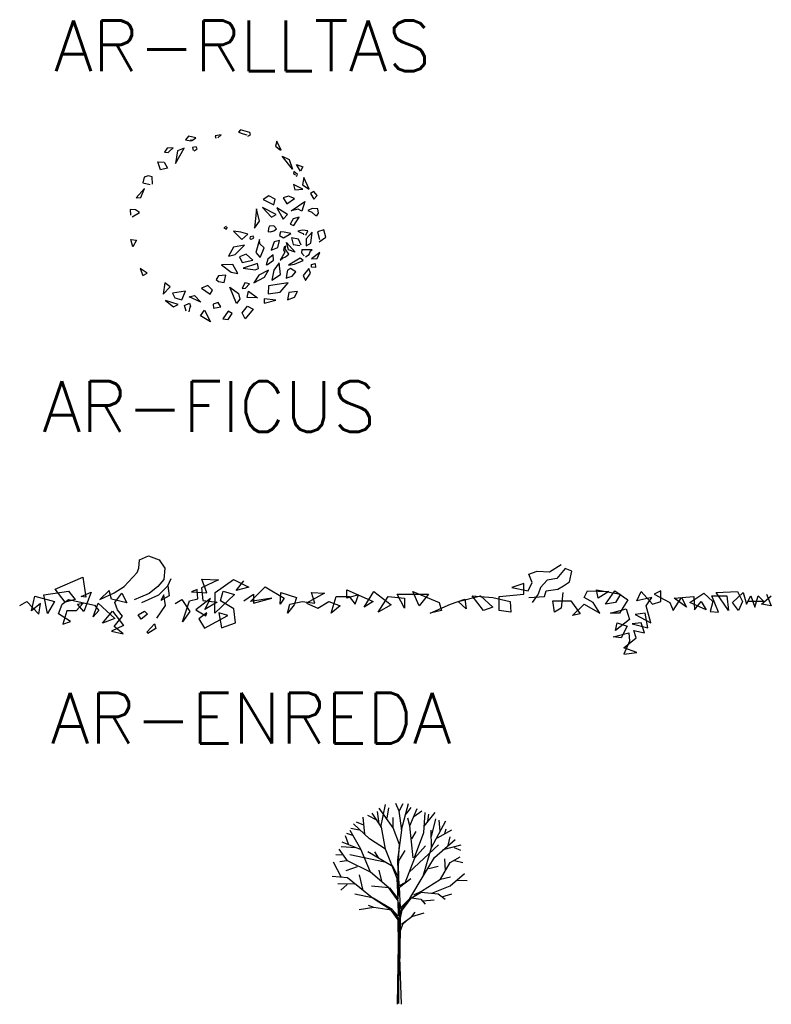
# Model space of a CAD drawing. Header units: millimetres. Extents: x -129.2 to -76.8, y 2488.8 to 2511.1.
# Tile 15 of 16: x -85.5 to -78, y 2488.8 to 2498.6. Entities that reach past the tile are written whole.
import ezdxf
from ezdxf.enums import TextEntityAlignment as Align

# ---------------------------------------------------------------- set-up
doc = ezdxf.new("R2010")
doc.units = ezdxf.units.MM
doc.styles.add('T', font='ROMANS', dxfattribs={"height": 0.5})

# ---------------------------------------------------------------- blocks, each defined once
blk = doc.blocks.new('AR-ENREDA')
for p, q in [((-2.4251, 0.4816), (-2.3346, 0.5187)), ((-2.3346, 0.5187), (-2.2298, 0.4816)), ((-2.4479, 0.354), (-2.431, 0.397)), ((-2.431, 0.397), (-2.4251, 0.4816)), ((-2.2298, 0.4816), (-2.1732, 0.397)), ((-2.1732, 0.397), (-2.1842, 0.2863)), ((1.6305, 0.3618), (1.7445, 0.4354)), ((1.7848, 0.395), (1.7035, 0.2967)), ((1.8506, 0.3703), (1.7848, 0.395)), ((-3.2585, 0.1925), (-2.9863, 0.3091)), ((-2.9863, 0.3091), (-2.9551, 0.1105)), ((-2.5781, 0.2179), (-2.4479, 0.354)), ((-2.1445, 0.2238), (-2.1133, 0.2948)), ((1.4268, 0.3377), (1.5081, 0.3703)), ((1.4593, 0.2563), (1.4268, 0.3377)), ((1.5081, 0.3703), (1.6305, 0.3618)), ((1.7035, 0.2967), (1.6058, 0.2804)), ((1.8258, 0.2642), (1.8506, 0.3703)), ((-2.6745, 0.1561), (-2.5781, 0.2179)), ((-2.2441, 0.2179), (-2.3288, 0.147)), ((-2.1842, 0.2863), (-2.2441, 0.2179)), ((-2.235, 0.1359), (-2.1445, 0.2238)), ((-2.1445, 0.2238), (-2.1302, 0.1248)), ((-1.6426, 0.283), (-1.8132, 0.2043)), ((-1.8132, 0.2043), (-1.7988, 0.0793)), ((-1.8073, 0.2889), (-1.6426, 0.283)), ((-1.7591, 0.1561), (-1.8073, 0.2889)), ((-1.6771, 0.1587), (-1.4954, 0.2863)), ((-1.4954, 0.2863), (-1.3451, 0.2095)), ((-1.4701, 0.1782), (-1.3932, 0.2746)), ((-1.3451, 0.2095), (-1.4701, 0.1782)), ((-1.3288, 0.0688), (-1.1816, 0.2153)), ((-1.1816, 0.2153), (-0.9941, 0.1014)), ((1.3773, 0.2479), (1.2555, 0.2075)), ((1.2555, 0.2075), (1.4183, 0.1743)), ((1.3773, 0.1418), (1.3773, 0.2479)), ((1.4183, 0.1743), (1.4593, 0.2563)), ((1.5407, 0.2075), (1.516, 0.1418)), ((1.6058, 0.2804), (1.5407, 0.2075)), ((1.7119, 0.1906), (1.7686, 0.2238)), ((1.7686, 0.2238), (1.8258, 0.2642)), ((-3.4941, -0.022), (-3.4603, 0.1216)), ((-3.4603, 0.1216), (-3.2669, 0.0682)), ((-3.3724, 0.1333), (-3.1283, 0.1698)), ((-3.3353, -0.05), (-3.3724, 0.1333)), ((-3.1595, 0.0623), (-3.2585, 0.1925)), ((-3.1283, 0.1698), (-3.0605, 0.0903)), ((-3.0033, 0.119), (-2.9017, 0.1613)), ((-2.9551, 0.1105), (-3.0033, 0.119)), ((-2.9017, 0.1613), (-2.9753, -0.0304)), ((-2.7259, 0.1782), (-2.8164, 0.0877)), ((-2.8164, 0.0877), (-2.6745, 0.1561)), ((-2.7031, 0.0936), (-2.7259, 0.1782)), ((-2.6693, 0.0591), (-2.6009, 0.1502)), ((-2.6009, 0.1502), (-2.5501, 0.0565)), ((-2.4167, 0.1131), (-2.4766, 0.0851)), ((-2.3288, 0.147), (-2.4167, 0.1131)), ((-2.4023, 0.0591), (-2.235, 0.1359)), ((-2.1842, 0.1359), (-2.2129, 0.0793)), ((-2.1302, 0.1248), (-2.2129, 0.0793)), ((-2.1673, 0.0285), (-2.1842, 0.1359)), ((-1.8555, 0.1867), (-1.9121, 0.1646)), ((-1.9121, 0.1646), (-1.7591, 0.1561)), ((-1.722, 0.0988), (-1.8665, -0.0135)), ((-1.847, 0.0962), (-1.8555, 0.1867)), ((-1.7786, -0.0103), (-1.722, 0.0988)), ((-1.6797, -0.0448), (-1.6771, 0.1587)), ((-1.4844, 0.1385), (-1.6797, -0.0448)), ((-1.6257, 0.0767), (-1.5977, 0.1698)), ((-1.5977, 0.1698), (-1.4844, 0.1385)), ((-1.3939, 0.0767), (-1.2962, 0.1418)), ((-1.1165, 0.1014), (-1.3288, 0.0688)), ((-1.2962, 0.1418), (-1.2962, 0.0526)), ((-1.2962, 0.0526), (-1.1165, 0.1014)), ((-1.0352, 0.0441), (-1.0273, 0.158)), ((-0.9941, 0.1014), (-1.0352, 0.0441)), ((-1.0273, 0.158), (-0.8724, 0.1092)), ((-0.8724, 0.1092), (-0.8965, 0.0363)), ((-0.5951, 0.1502), (-0.7741, 0.0526)), ((-0.6927, 0.0526), (-0.7253, 0.158)), ((-0.7253, 0.158), (-0.5951, 0.1502)), ((-0.5299, -0.0448), (-0.4811, 0.1177)), ((-0.4811, 0.1177), (-0.3503, 0.1177)), ((-0.375, 0.1828), (-0.1139, 0.0688)), ((-0.375, 0.1014), (-0.375, 0.1828)), ((-0.2604, 0.134), (-0.375, 0.1014)), ((-0.3503, 0.1177), (-0.2936, 0.0441)), ((-0.2936, 0.0441), (-0.2604, 0.134)), ((-0.2038, 0.0125), (-0.1061, 0.1665)), ((-0.1061, 0.1665), (0.0651, 0.0363)), ((-0.0651, -0.0363), (0.0326, 0.1177)), ((0.0326, 0.1177), (0.1956, 0.1014)), ((0.1221, 0.1418), (0.432, 0.1418)), ((0.1956, 0.0041), (0.1221, 0.1418)), ((0.1956, 0.1014), (0.1956, 0.0041)), ((0.3421, 0.0278), (0.277, 0.1665)), ((0.277, 0.1665), (0.5381, 0.0604)), ((0.432, 0.1418), (0.3421, 0.0278)), ((0.7256, 0.0688), (0.9456, 0.1255)), ((0.9782, -0.02), (0.8643, 0.1255)), ((0.8643, 0.1255), (1.068, 0.1092)), ((0.9456, 0.1255), (1.068, 0.0125)), ((1.068, 0.1092), (1.2393, 0.0688)), ((1.1331, 0.1177), (1.3773, 0.1418)), ((1.1331, -0.02), (1.1331, 0.1177)), ((1.4268, 0.1092), (1.5811, 0.1177)), ((1.516, 0.1418), (1.4593, 0.0604)), ((1.5811, 0.1177), (1.5973, 0.1743)), ((1.5973, 0.1743), (1.7119, 0.1906)), ((1.7607, 0.158), (1.7445, 0.0041)), ((1.9723, 0.1092), (2.0055, 0.1743)), ((2.0622, 0.0604), (1.9723, 0.1092)), ((2.0055, 0.1743), (2.2171, 0.1665)), ((2.111, 0.1014), (2.0947, 0.1828)), ((2.0947, 0.1828), (2.3311, 0.1418)), ((2.2171, 0.1665), (2.111, 0.1014)), ((2.1846, 0.0441), (2.2744, 0.1743)), ((2.2744, 0.1743), (2.4046, 0.0851)), ((2.3311, 0.1418), (2.2822, 0.0604)), ((2.4945, 0.0767), (2.5348, 0.1665)), ((2.641, 0.1092), (2.4945, 0.0767)), ((2.5348, 0.1665), (2.6494, 0.0441)), ((2.5843, 0.0278), (2.641, 0.1092)), ((2.7308, 0.1743), (2.6657, 0.1418)), ((2.6657, 0.1418), (2.8206, 0.0604)), ((2.7308, 0.0688), (2.7308, 0.1743)), ((2.8532, -0.02), (2.9346, 0.1092)), ((2.861, 0.1014), (3.057, 0.1177)), ((2.9834, 0.0125), (2.861, 0.1014)), ((2.9346, 0.1092), (2.9834, 0.0125)), ((3.016, 0.0604), (3.1546, 0.1502)), ((3.057, 0.1177), (3.0648, -0.0122)), ((3.1546, 0.1502), (3.2445, 0.0688)), ((3.3018, -0.0363), (3.236, 0.1255)), ((3.236, 0.1255), (3.3831, 0.1255)), ((3.277, 0.158), (3.4893, 0.1665)), ((3.3994, -0.02), (3.277, 0.158)), ((3.3831, 0.1255), (3.3994, -0.02)), ((3.4398, 0.0604), (3.5459, 0.158)), ((3.4893, 0.1665), (3.5381, 0.0688)), ((3.5459, 0.158), (3.5785, 0.0441)), ((3.5785, 0.0441), (3.6195, 0.1255)), ((3.6195, 0.1255), (3.6598, 0.0125)), ((3.6598, 0.0125), (3.693, 0.1255)), ((3.693, 0.1255), (3.7497, 0.0688)), ((3.7256, 0.0441), (3.8232, 0.1255)), ((3.7744, 0.1418), (3.8232, 0.0278)), ((-3.61, 0.0311), (-3.5391, 0.0682)), ((-3.5391, 0.0682), (-3.4206, -0.0558)), ((-3.403, 0.0506), (-3.4941, -0.022)), ((-3.4206, -0.0558), (-3.403, 0.0506)), ((-3.2669, 0.0682), (-3.3353, -0.05)), ((-3.2246, -0.0532), (-3.1908, 0.0422)), ((-3.1908, 0.0422), (-3.1257, 0.0903)), ((-3.0605, 0.0903), (-3.1595, 0.0623)), ((-3.1257, 0.0903), (-2.8704, 0.0337)), ((-2.9837, 0.0539), (-3.0521, -0.022)), ((-3.0378, 0.0422), (-2.9837, 0.0539)), ((-2.9753, -0.0304), (-3.0378, 0.0422)), ((-2.8848, -0.0812), (-2.8333, 0.0539)), ((-2.8704, 0.0337), (-2.8281, -0.0187)), ((-2.8333, 0.0539), (-2.6693, -0.0981)), ((-2.5501, 0.0565), (-2.7031, 0.0936)), ((-2.6432, -0.0135), (-2.6693, 0.0591)), ((-2.2526, -0.0955), (-2.1673, 0.0285)), ((-2.0736, 0.0506), (-2.0059, 0.0903)), ((-2.0059, 0.0903), (-1.9264, -0.0304)), ((-2, -0.1326), (-1.929, 0.0767)), ((-1.929, 0.0767), (-1.847, 0.0962)), ((-1.7988, 0.0793), (-1.6569, 0.0623)), ((-1.6569, 0.0623), (-1.7786, -0.0103)), ((-1.4928, -0.0018), (-1.6257, 0.0767)), ((-0.9616, -0.0448), (-0.9375, 0.0441)), ((-0.8965, 0.0363), (-0.9616, -0.0448)), ((-0.9375, 0.0441), (-0.8151, 0.0688)), ((-0.8151, 0.0688), (-0.6927, 0.0526)), ((-0.7741, 0.0526), (-0.6602, 0.0041)), ((-0.6602, 0.0041), (-0.554, 0.0688)), ((-0.554, 0.0688), (-0.4401, 0.0278)), ((-0.4401, 0.0278), (-0.5299, -0.0448)), ((-0.1139, 0.0688), (-0.2038, 0.0125)), ((0.0651, 0.0363), (-0.0651, -0.0363)), ((0.4482, -0.0448), (0.652, 0.0441)), ((0.5381, 0.0604), (0.5622, -0.02)), ((0.652, 0.0441), (0.7907, 0.0929)), ((0.807, -0.0037), (0.7256, 0.0688)), ((0.7907, 0.0929), (0.807, -0.0037)), ((1.068, 0.0125), (0.9782, -0.02)), ((1.2393, 0.0688), (1.2471, -0.0363)), ((1.6794, -0.0363), (1.6631, 0.0767)), ((1.6631, 0.0767), (1.8421, 0.0767)), ((1.7445, 0.0041), (1.6794, -0.0363)), ((1.8421, 0.0767), (1.932, -0.0526)), ((1.8584, -0.0688), (1.9723, 0.0441)), ((1.9723, 0.0441), (2.1273, -0.0448)), ((2.1273, -0.0448), (2.0622, 0.0604)), ((2.2822, 0.0604), (2.1846, 0.0441)), ((2.4046, 0.0851), (2.3232, -0.0448)), ((2.6331, -0.1424), (2.5843, 0.0278)), ((2.6494, 0.0441), (2.7308, 0.0688)), ((2.8206, 0.0604), (2.8532, -0.02)), ((3.1794, -0.0122), (3.016, 0.0604)), ((3.0648, -0.0122), (3.1305, 0.0688)), ((3.1305, 0.0688), (3.1794, -0.0122)), ((3.2445, 0.0688), (3.2197, -0.0285)), ((3.4971, -0.02), (3.4398, 0.0604)), ((3.5381, 0.0688), (3.4971, -0.02)), ((3.7497, 0.0688), (3.5869, 0.0688)), ((3.8232, 0.0278), (3.7256, 0.0441)), ((-3.1087, -0.1294), (-3.2246, -0.0532)), ((-3.1426, -0.0246), (-3.1849, -0.1548)), ((-3.0521, -0.022), (-3.1426, -0.0246)), ((-2.8281, -0.0187), (-2.8848, -0.0812)), ((-2.791, -0.1437), (-2.6921, -0.0278)), ((-2.6921, -0.0278), (-2.584, -0.1691)), ((-2.6745, -0.1776), (-2.5924, -0.076)), ((-2.5924, -0.076), (-2.6432, -0.0135)), ((-2.4368, -0.0617), (-2.3743, -0.0278)), ((-2.4082, -0.1066), (-2.4368, -0.0617)), ((-2.3457, -0.0558), (-2.4082, -0.1066)), ((-2.3743, -0.0278), (-2.3457, -0.0558)), ((-1.9264, -0.0304), (-2, -0.1326)), ((-1.8665, -0.0135), (-1.7702, -0.0728)), ((-1.7591, -0.0415), (-1.8385, -0.1014)), ((-1.7819, -0.1945), (-1.5521, -0.0701)), ((-1.7702, -0.0728), (-1.7591, -0.0415)), ((-1.64, -0.0415), (-1.6146, -0.1919)), ((-1.5521, -0.0701), (-1.64, -0.0415)), ((-1.4753, -0.1411), (-1.4928, -0.0018)), ((0.5622, -0.02), (0.4482, -0.0448)), ((1.2471, -0.0363), (1.1331, -0.02)), ((1.932, -0.0526), (1.8584, -0.0688)), ((2.2334, -0.0448), (2.3883, -0.0037)), ((2.3232, -0.0448), (2.2334, -0.0448)), ((2.3883, -0.0037), (2.4209, -0.1099)), ((2.5758, -0.0448), (2.4782, -0.061)), ((2.4782, -0.061), (2.6331, -0.1424)), ((2.6006, -0.1912), (2.5758, -0.0448)), ((3.2197, -0.0285), (3.3018, -0.0363)), ((-3.1849, -0.1548), (-3.1087, -0.1294)), ((-2.6693, -0.0981), (-2.791, -0.1437)), ((-2.584, -0.1691), (-2.7031, -0.2231)), ((-2.5866, -0.2518), (-2.6745, -0.1776)), ((-2.349, -0.2316), (-2.278, -0.1522)), ((-2.278, -0.1522), (-2.2637, -0.1978)), ((-1.8385, -0.1014), (-1.7819, -0.1945)), ((-1.6146, -0.1919), (-1.4753, -0.1411)), ((2.4209, -0.1099), (2.2822, -0.216)), ((2.2822, -0.216), (2.2985, -0.1424)), ((2.2985, -0.1424), (2.3968, -0.175)), ((2.3968, -0.175), (2.3395, -0.2889)), ((2.5348, -0.1424), (2.4456, -0.1502)), ((2.4456, -0.1502), (2.6006, -0.1912)), ((2.568, -0.2401), (2.5348, -0.1424)), ((-2.7031, -0.2231), (-2.5866, -0.2518)), ((-2.3431, -0.2485), (-2.349, -0.2316)), ((-2.2637, -0.1978), (-2.3431, -0.2485)), ((2.2581, -0.2811), (2.4131, -0.2401)), ((2.3395, -0.2889), (2.2581, -0.2811)), ((2.3643, -0.3872), (2.486, -0.2889)), ((2.4131, -0.2401), (2.4209, -0.3215)), ((2.4619, -0.216), (2.568, -0.2401)), ((2.486, -0.2889), (2.4619, -0.216)), ((2.4209, -0.3215), (2.3643, -0.4523)), ((2.4945, -0.436), (2.3643, -0.3872)), ((2.3643, -0.4523), (2.4945, -0.436))]:
    blk.add_line(p, q)
blk = doc.blocks.new('AR-FICUS')
at = {"linetype": 'Continuous'}
for p, q in [((-0.3488, 0.9064), (-0.3791, 0.8671)), ((-0.2752, 0.8885), (-0.3488, 0.9064)), ((-0.3185, 0.8592), (-0.2752, 0.8885)), ((-0.0268, 0.9164), (-0.0839, 0.9079)), ((-0.0839, 0.9079), (-0.0777, 0.8835)), ((-0.0599, 0.8885), (-0.0268, 0.9164)), ((0.1644, 0.9665), (0.1438, 0.9444)), ((0.1438, 0.9444), (0.1906, 0.9286)), ((0.2566, 0.9415), (0.1644, 0.9665)), ((0.1906, 0.9286), (0.2264, 0.9172)), ((0.2264, 0.9172), (0.2264, 0.9172)), ((0.238, 0.905), (0.2649, 0.9186)), ((0.2649, 0.9186), (0.2566, 0.9415)), ((-0.5607, 0.7862), (-0.5876, 0.7476)), ((-0.5022, 0.7905), (-0.5607, 0.7862)), ((-0.5394, 0.7526), (-0.5022, 0.7905)), ((-0.4782, 0.636), (-0.3935, 0.7855)), ((-0.3935, 0.7855), (-0.4575, 0.7583)), ((-0.3791, 0.8671), (-0.3275, 0.8571)), ((-0.3275, 0.8571), (-0.3234, 0.8721)), ((-0.3275, 0.8571), (-0.3275, 0.8571)), ((-0.2745, 0.8006), (-0.3103, 0.7913)), ((-0.3103, 0.7913), (-0.3041, 0.7619)), ((-0.2938, 0.7605), (-0.2635, 0.7805)), ((-0.2635, 0.7805), (-0.2745, 0.8006)), ((0.5243, 0.8542), (0.5105, 0.8056)), ((0.5105, 0.8056), (0.5573, 0.7684)), ((0.5105, 0.8056), (0.5683, 0.7655)), ((0.5683, 0.7655), (0.5243, 0.8542)), ((-0.5876, 0.7476), (-0.549, 0.7433)), ((-0.549, 0.7433), (-0.5394, 0.7526)), ((-0.4575, 0.7583), (-0.4782, 0.636)), ((0.5573, 0.7684), (0.5573, 0.7684)), ((0.5772, 0.7061), (0.646, 0.6746)), ((0.6804, 0.5795), (0.5772, 0.7061)), ((-0.6247, 0.5709), (-0.6529, 0.6503)), ((-0.6529, 0.6503), (-0.5903, 0.6467)), ((-0.5552, 0.5874), (-0.6247, 0.5709)), ((-0.5903, 0.6467), (-0.5552, 0.5874)), ((0.646, 0.6746), (0.6804, 0.5795)), ((0.7203, 0.6253), (0.7802, 0.6031)), ((0.7575, 0.5573), (0.7203, 0.6253)), ((0.7802, 0.6031), (0.7575, 0.5573)), ((-0.7891, 0.4994), (-0.8022, 0.4428)), ((-0.7472, 0.5122), (-0.7891, 0.4994)), ((-0.7086, 0.5022), (-0.7472, 0.5122)), ((-0.7038, 0.43), (-0.7086, 0.5022)), ((0.6935, 0.5552), (0.6894, 0.5344)), ((0.6894, 0.5344), (0.7093, 0.523)), ((0.73, 0.5273), (0.6935, 0.5552)), ((0.7093, 0.523), (0.7093, 0.523)), ((0.7183, 0.5072), (0.73, 0.5273)), ((0.7926, 0.4979), (0.7788, 0.4242)), ((0.8435, 0.3799), (0.7926, 0.4979)), ((-0.8022, 0.4428), (-0.7279, 0.4278)), ((-0.7279, 0.4278), (-0.7279, 0.4278)), ((0.688, 0.4264), (0.7038, 0.3734)), ((0.7816, 0.382), (0.688, 0.4264)), ((0.7788, 0.4242), (0.8435, 0.3799)), ((-0.7836, 0.3878), (-0.8662, 0.2969)), ((-0.8662, 0.2969), (-0.8201, 0.2983)), ((-0.8201, 0.2983), (-0.7836, 0.3878)), ((0.4451, 0.3162), (0.3894, 0.2783)), ((0.5077, 0.2819), (0.4451, 0.3162)), ((0.6398, 0.3119), (0.5882, 0.2962)), ((0.5882, 0.2962), (0.622, 0.2361)), ((0.6976, 0.2876), (0.6398, 0.3119)), ((0.7038, 0.3734), (0.7816, 0.382)), ((0.8896, 0.357), (0.8586, 0.3384)), ((0.8586, 0.3384), (0.8889, 0.2819)), ((0.8889, 0.2819), (0.9247, 0.3169)), ((0.9247, 0.3169), (0.8896, 0.357)), ((0.5174, 0.1316), (0.3818, 0.2003)), ((0.3818, 0.2003), (0.4706, 0.103)), ((0.3894, 0.2783), (0.4933, 0.2246)), ((0.4933, 0.2246), (0.5077, 0.2819)), ((0.6302, 0.1309), (0.5243, 0.1953)), ((0.5243, 0.1953), (0.5876, 0.0844)), ((0.622, 0.2361), (0.6976, 0.2876)), ((0.666, 0.1667), (0.8022, 0.2604)), ((0.8022, 0.2604), (0.7706, 0.1624)), ((-0.8731, 0.176), (-0.926, 0.181)), ((-0.926, 0.181), (-0.9219, 0.1238)), ((-0.9219, 0.1238), (-0.9219, 0.1238)), ((-0.9061, 0.1066), (-0.8325, 0.1502)), ((-0.8325, 0.1502), (-0.8731, 0.176)), ((0.3247, 0.1874), (0.3048, -0.0043)), ((0.3536, 0.0658), (0.3247, 0.1874)), ((0.4706, 0.103), (0.5174, 0.1316)), ((0.5876, 0.0844), (0.5814, 0.1059)), ((0.5876, 0.0844), (0.6302, 0.1309)), ((0.7368, 0.1839), (0.666, 0.1667)), ((0.7451, 0.1037), (0.6866, 0.0894)), ((0.6935, 0.0215), (0.7451, 0.1037)), ((0.7706, 0.1624), (0.7368, 0.1839)), ((0.8731, 0.1896), (0.8318, 0.171)), ((0.8318, 0.171), (0.8703, 0.1552)), ((0.8703, 0.1552), (0.9088, 0.118)), ((0.9302, 0.1853), (0.8731, 0.1896)), ((0.9088, 0.118), (0.9088, 0.118)), ((0.9157, 0.1145), (0.9371, 0.1452)), ((0.9371, 0.1452), (0.9302, 0.1853)), ((0.0234, 0.0122), (0, 0)), ((0, 0), (0.0241, -0.0136)), ((0.0241, -0.0136), (0.0378, 0.0057)), ((0.3048, -0.0043), (0.3536, 0.0658)), ((0.4527, 0.0143), (0.441, -0.005)), ((0.4954, 0.0193), (0.4527, 0.0143)), ((0.5208, -0.0107), (0.4954, 0.0193)), ((0.6866, 0.0894), (0.6577, 0.0358)), ((0.6577, 0.0358), (0.6935, 0.0215)), ((0.0949, -0.0336), (0.1782, -0.1152)), ((0.1672, -0.0429), (0.0949, -0.0336)), ((0.236, -0.0651), (0.1672, -0.0429)), ((0.1782, -0.1152), (0.236, -0.0651)), ((0.2608, -0.0887), (0.2573, -0.1037)), ((0.2896, -0.0837), (0.2608, -0.0887)), ((0.2986, -0.1009), (0.2896, -0.0837)), ((0.441, -0.005), (0.4403, -0.0408)), ((0.4403, -0.0408), (0.463, -0.0358)), ((0.461, -0.0393), (0.494, -0.0315)), ((0.463, -0.0358), (0.463, -0.0358)), ((0.494, -0.0315), (0.5208, -0.0107)), ((0.5593, -0.0422), (0.5518, -0.0773)), ((0.5518, -0.0773), (0.5903, -0.0994)), ((0.5972, -0.0451), (0.5593, -0.0422)), ((0.5903, -0.0994), (0.6639, -0.0565)), ((0.6639, -0.0565), (0.5972, -0.0451)), ((0.7781, -0.0258), (0.7334, -0.0336)), ((0.7334, -0.0336), (0.7582, -0.0465)), ((0.7582, -0.0465), (0.7843, -0.0572)), ((0.8304, -0.0315), (0.7781, -0.0258)), ((0.7843, -0.0572), (0.7878, -0.0701)), ((0.7878, -0.0701), (0.7898, -0.0708)), ((0.8112, -0.0751), (0.8304, -0.0315)), ((0.8738, -0.0444), (0.8132, -0.1095)), ((0.8621, -0.1524), (0.8738, -0.0444)), ((0.988, -0.0215), (0.9267, -0.0393)), ((0.9267, -0.0393), (0.9467, -0.1159)), ((0.9439, -0.1388), (1.01, -0.093)), ((1.01, -0.093), (0.988, -0.0215)), ((-0.8985, -0.1903), (-0.9178, -0.1173)), ((-0.9178, -0.1173), (-0.8628, -0.1238)), ((-0.8628, -0.1238), (-0.8985, -0.1903)), ((0.0943, -0.191), (0.0475, -0.2804)), ((0.2057, -0.1738), (0.0943, -0.191)), ((0.1108, -0.2647), (0.2057, -0.1738)), ((0.2573, -0.1037), (0.2628, -0.1173)), ((0.2731, -0.1123), (0.2986, -0.1009)), ((0.3516, -0.1166), (0.3165, -0.2447)), ((0.3578, -0.1588), (0.3516, -0.1166)), ((0.3997, -0.1989), (0.3578, -0.1588)), ((0.4995, -0.1402), (0.4699, -0.2232)), ((0.4699, -0.2232), (0.5332, -0.1946)), ((0.5504, -0.1266), (0.4995, -0.1402)), ((0.5332, -0.1946), (0.5504, -0.1266)), ((0.5965, -0.1889), (0.5889, -0.2218)), ((0.6144, -0.1817), (0.5965, -0.1889)), ((0.6082, -0.2096), (0.6144, -0.1817)), ((0.6392, -0.2196), (0.6213, -0.1467)), ((0.6213, -0.1467), (0.7052, -0.2432)), ((0.6701, -0.1009), (0.6873, -0.1667)), ((0.7396, -0.1123), (0.6701, -0.1009)), ((0.6873, -0.1667), (0.7506, -0.1746)), ((0.7637, -0.1738), (0.7396, -0.1123)), ((0.7506, -0.1746), (0.7506, -0.1746)), ((0.8132, -0.1095), (0.816, -0.1796)), ((0.816, -0.1796), (0.8621, -0.1524)), ((0.9467, -0.1159), (0.9467, -0.1159)), ((0.0475, -0.2804), (0.1108, -0.2647)), ((0.2202, -0.2626), (0.1548, -0.289)), ((0.1548, -0.289), (0.1823, -0.3441)), ((0.2869, -0.3205), (0.2202, -0.2626)), ((0.3165, -0.2447), (0.355, -0.2897)), ((0.355, -0.2897), (0.3633, -0.2876)), ((0.3633, -0.2876), (0.3997, -0.1989)), ((0.4885, -0.2683), (0.4362, -0.3105)), ((0.4926, -0.3205), (0.4885, -0.2683)), ((0.5765, -0.2883), (0.5559, -0.3198)), ((0.602, -0.2432), (0.5765, -0.2883)), ((0.5793, -0.3019), (0.6096, -0.2883)), ((0.5889, -0.2218), (0.602, -0.2432)), ((0.6433, -0.2618), (0.6082, -0.2096)), ((0.6096, -0.2883), (0.6433, -0.2618)), ((0.7052, -0.2432), (0.6392, -0.2196)), ((0.7052, -0.2432), (0.7052, -0.2432)), ((0.7052, -0.2432), (0.7052, -0.2432)), ((0.7733, -0.2175), (0.7678, -0.2482)), ((0.7678, -0.2482), (0.7953, -0.2783)), ((0.7733, -0.2175), (0.7774, -0.2146)), ((0.8724, -0.2175), (0.7733, -0.2175)), ((0.7953, -0.2783), (0.7953, -0.2783)), ((0.8063, -0.2876), (0.8442, -0.264)), ((0.8442, -0.264), (0.8559, -0.2289)), ((0.8559, -0.2289), (0.8724, -0.2175)), ((0.9508, -0.2461), (0.8683, -0.3083)), ((0.9247, -0.3033), (0.9508, -0.2461)), ((0.0881, -0.3641), (-0.0213, -0.3656)), ((-0.0213, -0.3656), (0.0729, -0.4393)), ((0.1404, -0.4529), (0.0881, -0.3641)), ((0.1823, -0.3441), (0.2869, -0.3205)), ((0.3323, -0.3527), (0.1913, -0.4006)), ((0.3419, -0.4021), (0.3323, -0.3527)), ((0.4362, -0.3105), (0.4204, -0.3677)), ((0.4204, -0.3677), (0.4334, -0.3627)), ((0.4334, -0.3627), (0.4926, -0.3205)), ((0.5483, -0.3484), (0.4947, -0.4199)), ((0.56, -0.4622), (0.5483, -0.3484)), ((0.5559, -0.3198), (0.5793, -0.3019)), ((0.7561, -0.3019), (0.6392, -0.3706)), ((0.6392, -0.3706), (0.6997, -0.3599)), ((0.6997, -0.3599), (0.7843, -0.3248)), ((0.7843, -0.3248), (0.7561, -0.3019)), ((0.8669, -0.3634), (0.902, -0.3541)), ((0.8669, -0.3906), (0.8669, -0.3634)), ((0.8683, -0.3083), (0.9247, -0.3033)), ((0.902, -0.3541), (0.9068, -0.3935)), ((-0.7568, -0.4479), (-0.8263, -0.4035)), ((-0.8263, -0.4035), (-0.8008, -0.4736)), ((-0.8008, -0.4736), (-0.7568, -0.4479)), ((-0.0523, -0.475), (-0.0743, -0.5108)), ((0.02, -0.47), (-0.0523, -0.475)), ((0.0048, -0.5401), (0.02, -0.47)), ((0.0729, -0.4393), (0.1404, -0.4529)), ((0.1913, -0.4006), (0.3117, -0.4178)), ((0.3468, -0.47), (0.2958, -0.5459)), ((0.3117, -0.4178), (0.3419, -0.4021)), ((0.4424, -0.4199), (0.3468, -0.47)), ((0.4039, -0.4879), (0.4424, -0.4199)), ((0.4947, -0.4199), (0.4747, -0.5187)), ((0.4747, -0.5187), (0.56, -0.4622)), ((0.622, -0.4521), (0.6164, -0.4994)), ((0.6295, -0.4192), (0.622, -0.4521)), ((0.6605, -0.4028), (0.6295, -0.4192)), ((0.6336, -0.4929), (0.6777, -0.4772)), ((0.7121, -0.4371), (0.6605, -0.4028)), ((0.6777, -0.4772), (0.7121, -0.4371)), ((0.8407, -0.4042), (0.7843, -0.4715)), ((0.7843, -0.4715), (0.8091, -0.5223)), ((0.8091, -0.5223), (0.8586, -0.4507)), ((0.8586, -0.4507), (0.8407, -0.4042)), ((0.9068, -0.3935), (0.8669, -0.3906)), ((-0.5834, -0.5437), (-0.6013, -0.6553)), ((-0.5318, -0.5852), (-0.5834, -0.5437)), ((-0.1582, -0.5695), (-0.2222, -0.5981)), ((-0.1121, -0.616), (-0.1582, -0.5695)), ((-0.0743, -0.5108), (-0.0509, -0.5308)), ((-0.0509, -0.5308), (-0.0509, -0.5308)), ((-0.0509, -0.5308), (-0.0509, -0.5308)), ((-0.0509, -0.5308), (0.0048, -0.5401)), ((0.2078, -0.5459), (0.1816, -0.6002)), ((0.2546, -0.5544), (0.2078, -0.5459)), ((0.2147, -0.5959), (0.2546, -0.5544)), ((0.2958, -0.5459), (0.4039, -0.4879)), ((0.4424, -0.5738), (0.4376, -0.6525)), ((0.6371, -0.5437), (0.4424, -0.5738)), ((0.558, -0.636), (0.6371, -0.5437)), ((0.6164, -0.4994), (0.6336, -0.4929)), ((-0.6013, -0.6553), (-0.5318, -0.5852)), ((-0.3777, -0.6274), (-0.5077, -0.6453)), ((-0.5077, -0.6453), (-0.4857, -0.6925)), ((-0.4149, -0.7126), (-0.3777, -0.6274)), ((-0.3412, -0.6818), (-0.2903, -0.6696)), ((-0.2903, -0.6696), (-0.227, -0.7369)), ((-0.2222, -0.5981), (-0.1335, -0.656)), ((-0.1335, -0.656), (-0.1121, -0.616)), ((0.1266, -0.7505), (0.0605, -0.5874)), ((0.0605, -0.5874), (0.1438, -0.651)), ((0.1438, -0.651), (0.1569, -0.7075)), ((0.1816, -0.6002), (0.2147, -0.5959)), ((0.2319, -0.6897), (0.2456, -0.6281)), ((0.2456, -0.6281), (0.3337, -0.6918)), ((0.4376, -0.6525), (0.558, -0.636)), ((0.644, -0.6403), (0.6295, -0.7118)), ((0.7293, -0.631), (0.644, -0.6403)), ((0.7004, -0.6847), (0.7293, -0.631)), ((-0.4513, -0.7591), (-0.5772, -0.7204)), ((-0.5772, -0.7204), (-0.4981, -0.7819)), ((-0.4981, -0.7819), (-0.4513, -0.7591)), ((-0.4857, -0.6925), (-0.4149, -0.7126)), ((-0.3901, -0.7676), (-0.3385, -0.7469)), ((-0.3722, -0.8242), (-0.3901, -0.7676)), ((-0.227, -0.7369), (-0.3412, -0.6818)), ((-0.3385, -0.7469), (-0.3282, -0.7741)), ((-0.3282, -0.7741), (-0.3351, -0.7841)), ((-0.055, -0.7405), (-0.1046, -0.7548)), ((-0.1046, -0.7548), (-0.1004, -0.7948)), ((-0.0303, -0.7834), (-0.055, -0.7405)), ((0.1569, -0.7075), (0.1266, -0.7505)), ((0.1816, -0.8399), (0.2353, -0.7741)), ((0.3337, -0.6918), (0.2319, -0.6897)), ((0.2353, -0.7741), (0.2903, -0.8034)), ((0.516, -0.7161), (0.399, -0.7018)), ((0.399, -0.7018), (0.3997, -0.744)), ((0.3997, -0.744), (0.516, -0.7161)), ((0.6295, -0.7118), (0.7004, -0.6847)), ((-0.3351, -0.7841), (-0.3454, -0.8313)), ((-0.3454, -0.8313), (-0.3454, -0.8313)), ((-0.2298, -0.8721), (-0.1906, -0.8141)), ((-0.13, -0.9308), (-0.2298, -0.8721)), ((-0.1906, -0.8141), (-0.13, -0.9308)), ((-0.1004, -0.7948), (-0.0303, -0.7834)), ((0.0427, -0.8249), (-0.0089, -0.9007)), ((0.0832, -0.8478), (0.0427, -0.8249)), ((0.0427, -0.9057), (0.0832, -0.8478)), ((0.2112, -0.9007), (0.1816, -0.8399)), ((0.2903, -0.8034), (0.2112, -0.9007)), ((-0.0089, -0.9007), (0.0427, -0.9057))]:
    blk.add_line(p, q, dxfattribs=at)
blk = doc.blocks.new('AR-ALZCH')
for p, q in [((-0.1631, 1.7492), (-0.117, 1.9762)), ((0.0178, 1.9088), (-0.0177, 1.9833)), ((0.0178, 1.9088), (0.0568, 1.9833)), ((0.039, 1.7244), (0.11, 1.9833)), ((-0.2056, 1.8201), (-0.2943, 1.8663)), ((-0.1595, 1.7492), (-0.2518, 1.8876)), ((-0.1808, 1.7847), (-0.1986, 1.9053)), ((-0.0425, 1.7456), (-0.1808, 1.9372)), ((-0.1028, 1.8379), (-0.0851, 1.9408)), ((0.0426, 1.7208), (0.0178, 1.9088)), ((0.0852, 1.8805), (0.1348, 1.9444)), ((0.1206, 1.7634), (0.1951, 1.9337)), ((0.1632, 1.8556), (0.2412, 1.9124)), ((0.259, 1.6995), (0.2731, 1.8947)), ((0.2625, 1.7598), (0.3725, 1.8947)), ((0.3015, 1.8096), (0.3086, 1.8805)), ((-0.2766, 1.6357), (-0.4362, 1.7847)), ((-0.3333, 1.7705), (-0.4043, 1.7989)), ((-0.3228, 1.6818), (-0.3404, 1.8485)), ((-0.0425, 1.7456), (-0.0425, 1.845)), ((0.1206, 1.7634), (0.1029, 1.8379)), ((0.1561, 1.4476), (0.1206, 1.7634)), ((0.3369, 1.657), (0.3796, 1.8343)), ((0.3369, 1.5505), (0.4789, 1.8131)), ((0.4221, 1.7102), (0.4115, 1.8201)), ((-0.4859, 1.5825), (-0.5142, 1.6641)), ((-0.4432, 1.6676), (-0.5, 1.6889)), ((-0.3617, 1.5328), (-0.4681, 1.7173)), ((-0.3795, 1.7208), (-0.461, 1.7386)), ((-0.117, 1.5328), (-0.1595, 1.7492)), ((0.0214, 1.5789), (-0.0425, 1.7456)), ((0.0036, 1.4264), (0.0426, 1.7208)), ((0.1419, 1.6357), (0.1845, 1.7066)), ((0.1667, 1.4511), (0.259, 1.6995)), ((0.3369, 1.5505), (0.3334, 1.7208)), ((0.3972, 1.6463), (0.5391, 1.7244)), ((0.4682, 1.6889), (0.4824, 1.7351)), ((-0.4114, 1.547), (-0.5568, 1.5576)), ((-0.3653, 1.5292), (-0.5462, 1.6037)), ((-0.117, 1.5328), (-0.2766, 1.6357)), ((0.0107, 1.4264), (0.0214, 1.5754)), ((0.1171, 1.3057), (0.4043, 1.5754)), ((0.1703, 1.4476), (0.2766, 1.5647)), ((0.3654, 1.4511), (0.571, 1.6286)), ((0.4504, 1.5292), (0.6313, 1.5754)), ((0.5002, 1.5683), (0.5214, 1.6534)), ((-0.5391, 1.4725), (-0.61, 1.476)), ((-0.493, 1.4193), (-0.578, 1.5328)), ((-0.1241, 1.4051), (-0.4717, 1.476)), ((-0.2659, 1.3057), (-0.3617, 1.5328)), ((-0.0603, 1.3695), (-0.2943, 1.508)), ((-0.1844, 1.444), (-0.2234, 1.508)), ((-0.0035, 1.2418), (-0.117, 1.5328)), ((0.0036, 1.4015), (0.0745, 1.5185)), ((0.2554, 1.2667), (0.3369, 1.5505)), ((0.5604, 1.5505), (0.6242, 1.5221)), ((-0.5533, 1.2525), (-0.6312, 1.4051)), ((-0.5035, 1.4193), (-0.5709, 1.4086)), ((-0.2659, 1.3057), (-0.493, 1.4193)), ((0.0036, 1.2667), (-0.0496, 1.3731)), ((0.0142, 1.0751), (0.0036, 1.4264)), ((0.0107, 1.3695), (0.0142, 1.4157)), ((0.0178, 1.1709), (0.0107, 1.3695)), ((0.0745, 1.1993), (0.1703, 1.4476)), ((0.2554, 1.2667), (0.3654, 1.4511)), ((0.3086, 1.3412), (0.4008, 1.366)), ((0.4257, 1.2383), (0.5214, 1.4015)), ((0.4747, 1.3219), (0.4682, 1.4369)), ((0.5214, 1.4015), (0.6207, 1.4582)), ((0.5639, 1.4228), (0.6455, 1.4015)), ((-0.3972, 1.3589), (-0.5106, 1.3199)), ((-0.3404, 1.1247), (-0.3759, 1.2808)), ((-0.0851, 1.1496), (-0.2659, 1.3057)), ((-0.156, 1.217), (-0.1808, 1.327)), ((0.1206, 1.0468), (0.2554, 1.2667)), ((0.5214, 1.1709), (0.6633, 1.2915)), ((-0.493, 1.2489), (-0.6455, 1.2632)), ((-0.4256, 1.1887), (-0.5887, 1.1922)), ((-0.4965, 1.1851), (-0.5603, 1.1283)), ((-0.2518, 1.0538), (-0.493, 1.2489)), ((0.0071, 1.0396), (-0.0035, 1.2418)), ((0.0214, 1.1567), (0.1313, 1.2418)), ((0.0214, 1.1744), (0.0745, 1.2028)), ((0.2377, 1.1177), (0.4257, 1.2383)), ((0.3405, 1.0999), (0.5214, 1.1709)), ((0.4257, 1.2383), (0.5249, 1.2596)), ((0.5852, 1.2276), (0.6881, 1.2241)), ((-0.2518, 1.0538), (-0.422, 1.0893)), ((-0.0851, 1.1496), (-0.2554, 1.1673)), ((0.0071, 1.0219), (-0.0851, 1.1496)), ((-0.078, 1.1496), (0.0071, 1.0396)), ((0.0285, 0.9545), (0.0214, 1.1567)), ((0.1384, 1.0538), (0.2341, 1.107)), ((0.1632, 1.0822), (0.2377, 1.1177)), ((0.2341, 1.107), (0.4008, 1.0928)), ((0.4008, 1.0928), (0.4717, 1.0396)), ((0.4399, 1.0609), (0.5391, 1.0928)), ((-0.234, 0.958), (-0.2872, 0.9757)), ((-0.0638, 0.9296), (-0.2518, 1.0538)), ((-0.0532, 0.9367), (-0.2411, 1.0502)), ((0.0107, 0.8729), (0.0071, 1.0219)), ((0.0214, 0.9438), (0.0142, 1.0077)), ((0.0214, 0.9438), (0.1206, 1.0468)), ((0.0426, 0.9545), (0.1135, 1.029)), ((0.0461, 0.9296), (0.1384, 1.0538)), ((0.1384, 1.0538), (0.2306, 1.0396)), ((0.2306, 1.0396), (0.2731, 0.9899)), ((0.2519, 1.0219), (0.3618, 1.0325)), ((-0.234, 0.958), (-0.3795, 0.9332)), ((-0.0638, 0.9296), (-0.234, 0.958)), ((0.0071, 0.8338), (-0.0638, 0.9296)), ((0.0036, 0.8729), (-0.0532, 0.9367)), ((0.0142, 0.848), (-0.0496, 0.919)), ((0.0185, 0.8595), (0.0202, 0.9423)), ((0.0185, 0.5615), (0.0285, 0.9154)), ((0.0285, 0.9154), (0.0426, 0.9545)), ((0.0285, 0.8516), (0.0461, 0.9296)), ((0.1419, 0.8693), (0.1738, 0.9119)), ((0.1419, 0.8693), (0.2625, 0.9047)), ((0.0107, 0.5925), (0.0071, 0.8338)), ((0.0168, 0.7056), (0.0136, 0.848)), ((0.0249, 0.4542), (0.0285, 0.8516)), ((0.0319, 0.7345), (0.0532, 0.7913)), ((0.039, 0.7913), (0.1419, 0.8693)), ((0.0532, 0.7913), (0.1135, 0.8445)), ((0, 0), (0.0107, 0.5925)), ((0.0142, 0.0071), (0.0178, 0.5571)), ((0.0178, 0.5571), (0.0355, 0))]:
    blk.add_line(p, q)

msp = doc.modelspace()

# ---------------------------------------------------------------- block references
for name, p in [('AR-FICUS', (-83.4607, 2496.5207)), ('AR-ENREDA', (-81.8693, 2492.7579)), ('AR-ALZCH', (-81.7431, 2488.8463))]:
    msp.add_blockref(name, p)

# ---------------------------------------------------------------- texts
at = {"style": 'T'}
for s, p in [('AR-RLLTAS', (-83.276, 2498.0676)), ('AR-FICUS', (-83.6068, 2494.5029)), ('AR-ENREDA', (-83.1907, 2491.4246))]:
    msp.add_text(s, height=0.5, dxfattribs=at).set_placement(p, align=Align.CENTER)

doc.saveas('drawing.dxf')
